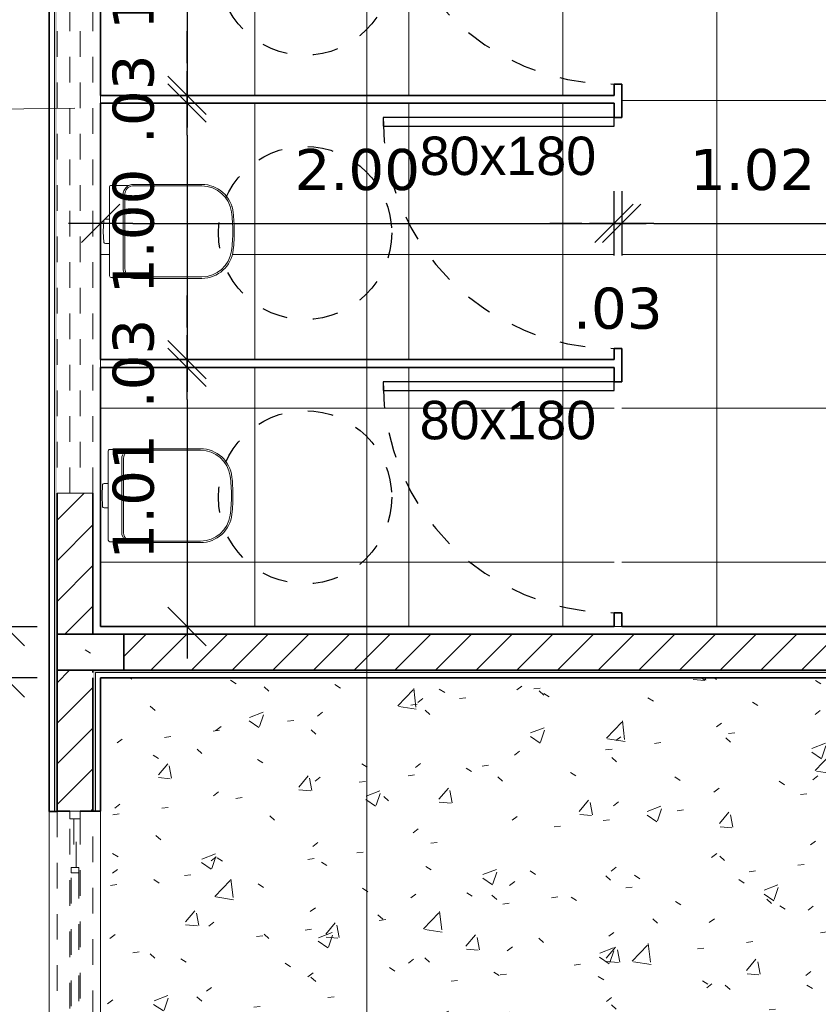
# Model space of a CAD drawing. Header units: millimetres. Extents: x -109 to 627, y -178 to 173.
# Tile 123 of 178: x 321.31 to 324.43, y -78.11 to -74.27. Entities that reach past the tile are written whole.
import ezdxf

# ---------------------------------------------------------------- set-up
doc = ezdxf.new("R2010")
doc.units = ezdxf.units.MM
doc.linetypes.add('ACAD_ISO03W100', pattern=[30, 12, -18])
doc.linetypes.add('Traço Curto', pattern=[0.00153, 0.001, -0.00053])
for name, color, linetype, lineweight in [('ARQ - ALVENARIA - OSSO', 2, 'Continuous', 35), ('ARQ - DIVISORIA', 3, 'Continuous', 35), ('ARQ - JANELA', 2, 'Traço Curto', 5), ('ARQ - PAREDE VISTA', 4, 'Continuous', 9), ('ARQ - PAREDES_HACHURA', 9, 'Continuous', 35), ('ARQ - PAREDES_REVESTIMENTO', 3, 'Continuous', 35), ('ARQ - PILAR', 4, 'Continuous', 15), ('ARQ - PISO_HACHURA_SUPERFICIE', 9, 'Continuous', 5), ('ARQ - SIMBOLO_CORTE', 2, 'Continuous', 5), ('ARQ -SIMBOLO_PORTA', 2, 'Continuous', 9), ('ARQ -TEXTO_JANELA', 2, 'Continuous', 9), ('Equipamentos hidráulicos', 2, 'Continuous', 5)]:
    doc.layers.add(name, color=color, linetype=linetype, lineweight=lineweight)
doc.styles.add('Arial_2', font='arial.ttf', dxfattribs={"height": 0.15})
doc.styles.add('FNDE Texto Cota 0100', font='verdana.ttf', dxfattribs={"height": 0.16})
doc.dimstyles.new('FNDE 1-0100', dxfattribs={"dimscale": 2.5, "dimtxt": 0.16, "dimasz": 0.05, "dimexe": 0.15, "dimexo": 0.15, "dimgap": 0.05, "dimtad": 1, "dimzin": 4, "dimdsep": 46, "dimtxsty": 'FNDE Texto Cota 0100', "dimblk": 'tic', "dimcen": 0.15, "dimdle": 0.15, "dimse1": 1, "dimse2": 1, "dimclrd": 251, "dimclre": 251, "dimclrt": 256, "dimaunit": 1, "dimadec": 3, "dimazin": 0, "dimtfac": 1, "dimtix": 1, "dimtmove": 2, "dimatfit": 3, "dimldrblk": 'tic', "dimfxl": 0.15, "dimtvp": 1, "dimtolj": 1, "dimtzin": 0, "dimarcsym": 0})
pattern_1 = [(50, (318.52865, -67.90927), (0.546291, -0.047295), [0.056985, -0.628837]), (355, (318.52865, -67.90927), (-0.105401, 0.573222), [0.045988, -0.50287]), (100.451, (318.57464, -67.91327), (0.44084, 0.525572), [0.048987, -0.533862]), (46.184, (318.52865, -67.7573), (0.812912, -0.126028), [0.085978, -0.942756]), (96.636, (318.5966, -67.7673), (0.71181, 0.74206), [0.07298, -0.800793]), (351.184, (318.52865, -67.7573), (0.712045, 0.742424), [0.068982, -0.753805]), (21, (318.60463, -67.7953), (0.454867, -0.306212), [0.056985, -0.628837]), (326, (318.60463, -67.7953), (0.185717, 0.552451), [0.045988, -0.50287]), (71.451, (318.6426, -67.8203), (0.64037, 0.245952), [0.048987, -0.533862]), (37.5, (318.52865, -67.90927), (0.0092036, 0.2540508), [0.0249935, -0.471878, 0.0249935, -0.4848744, -0.504869]), (37.5, (318.52865, -67.90927), (0.0092036, 0.2540508), [-1.006739, 0.0249935, -0.479876]), (7.5, (318.52865, -67.90927), (0.200409, 0.3006604), [0.0249935, -0.265931, 0.0249935, -0.459881, -0.1919503]), (7.5, (318.52865, -67.90927), (0.200409, 0.3006604), [-0.775799, 0.0249935, -0.166957]), (327.5, (318.3587, -67.90927), (0.4063776, -0.0170732), [0.0249935, -0.164957, 0.0249935, -0.5688527, -0.7887957]), (327.5, (318.3587, -67.90927), (0.4063776, -0.0170732), [-0.784797, 0.024994, -0.763802]), (317.5, (318.2827, -67.90927), (0.443884, 0.075988), [0.0249935, -0.222942, 0.0249935, -0.369904, -0.559855]), (317.5, (318.2827, -67.90927), (0.443884, 0.075988), [-0.641834, 0.024994, -0.534861])]
pattern_2 = [(45, (318.52865, -67.90927), (-0.07917545, 0.07917545), [])]

# ---------------------------------------------------------------- blocks, each defined once
blk = doc.blocks.new('JANELA BASCULANTE PRÁTICA DE REVIT - JANELA AÇO E VIDRO BASCULANTE 300X150-V4-NÍVEL 1')
at = {"layer": 'ARQ - JANELA'}
for p, q in [((1.4994, 0.07), (-1.5, 0.07)), ((-1.47, 0.02), (-1.5, 0.02)), ((-1.5, 0.02), (-1.5, -0.02)), ((-1.47, -0.02), (-1.47, 0.02)), ((-1.47, 0.02), (1.47, 0.02)), ((-1.28, 0.005), (-1.47, 0.005)), ((-1.47, 0.005), (-1.47, -0.005)), ((-1.26, 0.015), (-1.28, 0.015)), ((-1.28, 0.015), (-1.28, -0.015)), ((-1.28, -0.005), (-1.28, 0.005)), ((-1.26, -0.015), (-1.26, 0.015)), ((-1.26, 0.015), (1.26, 0.015)), ((1.28, 0.015), (1.26, 0.015)), ((1.26, 0.015), (1.26, -0.015)), ((1.28, -0.015), (1.28, 0.015)), ((1.47, 0.005), (1.28, 0.005)), ((1.28, 0.005), (1.28, -0.005)), ((1.5, 0.02), (1.47, 0.02)), ((1.47, 0.02), (1.47, -0.02)), ((1.47, -0.005), (1.47, 0.005)), ((1.5, -0.02), (1.5, 0.02)), ((-1.5, -0.02), (-1.47, -0.02)), ((-1.47, -0.005), (-1.28, -0.005)), ((1.47, -0.02), (-1.47, -0.02)), ((-1.28, -0.015), (-1.26, -0.015)), ((1.26, -0.015), (-1.26, -0.015)), ((1.26, -0.015), (1.28, -0.015)), ((1.28, -0.005), (1.47, -0.005)), ((1.47, -0.02), (1.5, -0.02)), ((-1.4999, -0.07), (1.5, -0.07))]:
    blk.add_line(p, q, dxfattribs=at)
blk = doc.blocks.new('Deca_Bacia Sanitaria Convencional Quadra_P_21 - P_21_Branco Gelo GE17-6219398-NÍVEL 1')
at = {"layer": 'Equipamentos hidráulicos'}
for p, q in [((3.2086, -5.4486), (3.1362, -5.4486)), ((3.1323, -5.4542), (3.1323, -5.5801)), ((3.11, -5.5849), (3.1077, -5.6279)), ((3.1323, -5.5801), (3.1161, -5.5801)), ((3.1323, -5.6757), (3.1323, -5.5801)), ((3.1077, -5.6279), (3.11, -5.671)), ((3.1161, -5.6757), (3.1323, -5.6757)), ((3.1323, -5.6757), (3.1323, -5.8016)), ((3.1383, -5.8076), (3.2088, -5.8076))]:
    blk.add_line(p, q, dxfattribs=at)
for centre, radius, start, end in [((3.1383, -5.4542), 0.006, 110.7889, 180), ((3.4946, -5.5679), 0.1199, 31.5106, 32.1117), ((3.4946, -5.5679), 0.1199, 15.9421, 19.0248), ((3.1161, -5.5864), 0.00628, 90, 166), ((3.1161, -5.6695), 0.00628, 194, 270), ((3.1383, -5.8016), 0.006, 180, 270)]:
    blk.add_arc(centre, radius, start, end, dxfattribs=at)
blk = doc.blocks.new('Deca_Shared_Assento_P_21 - AP_215_Branco Gelo GE17-6219380-NÍVEL 1')
at = {"layer": 'Equipamentos hidráulicos'}
for p, q in [((3.2248, -5.4451), (3.4913, -5.4451)), ((3.1847, -5.771), (3.1847, -5.4852)), ((3.1918, -5.4823), (3.1918, -5.7739)), ((3.2211, -5.4507), (3.4916, -5.4507)), ((3.2211, -5.8055), (3.4916, -5.8055)), ((3.4913, -5.8111), (3.2248, -5.8111))]:
    blk.add_line(p, q, dxfattribs=at)
for centre, radius, start, end in [((3.2247, -5.4851), 0.04, 89.8872, 180.1517), ((3.4916, -5.5681), 0.123, 5.8046, 90.118), ((3.2253, -5.484), 0.0336, 97.1899, 177.0351), ((3.4912, -5.5675), 0.1167, 7.4549, 89.8323), ((2.9392, -5.6397), 0.6734, 0.9873, 7.4549), ((2.9147, -5.6281), 0.703, 0.4219, 5.9145), ((2.9392, -5.6165), 0.6734, 352.5451, 359.0127), ((2.9147, -5.6281), 0.703, 354.0839, 0.4219), ((3.4916, -5.6881), 0.123, 269.8735, 354.1863), ((3.4912, -5.6887), 0.1167, 270.1677, 352.5451), ((3.2247, -5.7711), 0.04, 179.8882, 270.1523), ((3.2253, -5.7721), 0.0336, 182.9649, 262.8101)]:
    blk.add_arc(centre, radius, start, end, dxfattribs=at)
blk = doc.blocks.new('JANELA BASCULANTE PRÁTICA DE REVIT - JANELA AÇO E VIDRO BASCULANTE 300X60-6372257-NÍVEL 1')
at = {"layer": 'ARQ - JANELA'}
for p, q in [((1.5, 0.07), (-1.5, 0.07)), ((-1.5, 0.07), (-1.5, 0.02)), ((1.5, 0.02), (1.5, 0.07)), ((-1.5, -0.02), (-1.5, 0.02)), ((-1.5, 0.02), (1.5, 0.02)), ((1.5, 0.02), (1.5, -0.02)), ((-1.5, -0.02), (-1.5, -0.07)), ((1.5, -0.02), (-1.5, -0.02)), ((1.5, -0.07), (1.5, -0.02)), ((-1.5, -0.07), (1.5, -0.07))]:
    blk.add_line(p, q, dxfattribs=at)
blk = doc.blocks.new('tic')
at = {"color": 251}
for p, q in [((0, -1), (0, 1)), ((-1, 0), (1, 0))]:
    blk.add_line(p, q, dxfattribs=at)
blk.add_line((-0.6, -0.6), (0.6, 0.6))
blk = doc.blocks.new('*D670')
at = {"color": 251, "lineweight": -2, "transparency": 16777216}
blk.add_line((321.258, -72.661), (321.258, -76.5099), dxfattribs=at)
at = {"layer": 'Defpoints', "color": 0, "transparency": 16777216}
for p in [(321.6302, -72.536), (321.258, -76.6349), (321.6302, -76.6349)]:
    blk.add_point(p, dxfattribs=at)
at = {"color": 251, "lineweight": -2, "transparency": 16777216, "xscale": 0.125, "yscale": 0.125, "zscale": 0.125}
for p, rotation in [((321.258, -72.536), 90), ((321.258, -76.6349), 270)]:
    blk.add_blockref('tic', p, dxfattribs=dict(at, rotation=rotation))
at = {"transparency": 16777216, "insert": (321.0497, -74.5855), "char_height": 0.16, "attachment_point": 5, "rotation": 90, "style": 'FNDE Texto Cota 0100'}
blk.add_mtext('\\A1;4.10', dxfattribs=at)
blk = doc.blocks.new('*D671')
at = {"color": 251, "lineweight": -2, "transparency": 16777216}
for p, q in [((321.258, -76.5099), (321.258, -76.3849)), ((321.258, -76.6349), (321.258, -76.8349)), ((321.258, -76.9599), (321.258, -77.0849))]:
    blk.add_line(p, q, dxfattribs=at)
at = {"layer": 'Defpoints', "color": 0, "transparency": 16777216}
for p in [(321.6302, -76.6349), (321.258, -76.8349), (321.6302, -76.8349)]:
    blk.add_point(p, dxfattribs=at)
at = {"color": 251, "lineweight": -2, "transparency": 16777216, "xscale": 0.125, "yscale": 0.125, "zscale": 0.125}
for p, rotation in [((321.258, -76.6349), 270), ((321.258, -76.8349), 90)]:
    blk.add_blockref('tic', p, dxfattribs=dict(at, rotation=rotation))
at = {"transparency": 16777216, "insert": (321.0496, -76.7349), "char_height": 0.16, "attachment_point": 5, "rotation": 90, "style": 'FNDE Texto Cota 0100'}
blk.add_mtext('\\A1;.20', dxfattribs=at)
blk = doc.blocks.new('*D648')
at = {"color": 251, "lineweight": -2, "transparency": 16777216}
blk.add_line((321.258, -76.9599), (321.258, -85.1077), dxfattribs=at)
at = {"layer": 'Defpoints', "color": 0, "transparency": 16777216}
for p in [(321.6302, -76.8349), (321.258, -85.2327), (321.6302, -85.2327)]:
    blk.add_point(p, dxfattribs=at)
at = {"color": 251, "lineweight": -2, "transparency": 16777216, "xscale": 0.125, "yscale": 0.125, "zscale": 0.125}
for p, rotation in [((321.258, -76.8349), 90), ((321.258, -85.2327), 270)]:
    blk.add_blockref('tic', p, dxfattribs=dict(at, rotation=rotation))
at = {"transparency": 16777216, "insert": (321.0493, -81.0338), "char_height": 0.16, "attachment_point": 5, "rotation": 90, "style": 'FNDE Texto Cota 0100'}
blk.add_mtext('\\A1;8.40', dxfattribs=at)
blk = doc.blocks.new('*D652')
at = {"color": 251, "lineweight": -2, "transparency": 16777216}
blk.add_line((320.7331, -93.9054), (320.7331, -50.7667), dxfattribs=at)
at = {"layer": 'Defpoints', "color": 0, "transparency": 16777216}
for p in [(320.7331, -50.6417), (321.4303, -50.6417), (321.4303, -94.0304)]:
    blk.add_point(p, dxfattribs=at)
at = {"color": 251, "lineweight": -2, "transparency": 16777216, "xscale": 0.125, "yscale": 0.125, "zscale": 0.125}
for p, rotation in [((320.7331, -50.6417), 90), ((320.7331, -94.0304), 270)]:
    blk.add_blockref('tic', p, dxfattribs=dict(at, rotation=rotation))
at = {"transparency": 16777216, "insert": (320.5248, -72.336), "char_height": 0.16, "attachment_point": 5, "rotation": 90, "style": 'FNDE Texto Cota 0100'}
blk.add_mtext('\\A1;43.39', dxfattribs=at)
blk = doc.blocks.new('*D656')
at = {"color": 251, "lineweight": -2, "transparency": 16777216}
blk.add_line((321.7552, -75.0641), (323.5047, -75.0641), dxfattribs=at)
at = {"layer": 'Defpoints', "color": 0, "transparency": 16777216}
for p in [(321.6302, -74.5955), (323.6297, -74.5955), (323.6297, -75.0641)]:
    blk.add_point(p, dxfattribs=at)
at = {"color": 251, "lineweight": -2, "transparency": 16777216, "xscale": 0.125, "yscale": 0.125, "zscale": 0.125, "rotation": 180}
blk.add_blockref('tic', (321.6302, -75.0641), dxfattribs=at)
at = {"color": 251, "lineweight": -2, "transparency": 16777216, "xscale": 0.125, "yscale": 0.125, "zscale": 0.125}
blk.add_blockref('tic', (323.6297, -75.0641), dxfattribs=at)
at = {"transparency": 16777216, "insert": (322.6299, -74.8557), "char_height": 0.16, "attachment_point": 5, "style": 'FNDE Texto Cota 0100'}
blk.add_mtext('\\A1;2.00', dxfattribs=at)
blk = doc.blocks.new('*D657')
at = {"color": 251, "lineweight": -2, "transparency": 16777216}
for p, q in [((323.5047, -75.0641), (323.3797, -75.0641)), ((323.6297, -75.0641), (323.6597, -75.0641)), ((323.7847, -75.0641), (323.9097, -75.0641))]:
    blk.add_line(p, q, dxfattribs=at)
at = {"layer": 'Defpoints', "color": 0, "transparency": 16777216}
for p in [(323.6297, -74.5955), (323.6597, -74.6517), (323.6597, -75.0641)]:
    blk.add_point(p, dxfattribs=at)
at = {"color": 251, "lineweight": -2, "transparency": 16777216, "xscale": 0.125, "yscale": 0.125, "zscale": 0.125}
blk.add_blockref('tic', (323.6297, -75.0641), dxfattribs=at)
at = {"color": 251, "lineweight": -2, "transparency": 16777216, "xscale": 0.125, "yscale": 0.125, "zscale": 0.125, "rotation": 180}
blk.add_blockref('tic', (323.6597, -75.0641), dxfattribs=at)
at = {"transparency": 16777216, "insert": (323.6447, -75.3962), "char_height": 0.16, "attachment_point": 5, "style": 'FNDE Texto Cota 0100'}
blk.add_mtext('\\A1;.03', dxfattribs=at)
blk = doc.blocks.new('*D658')
at = {"color": 251, "lineweight": -2, "transparency": 16777216}
blk.add_line((323.7847, -75.0641), (324.5544, -75.0641), dxfattribs=at)
at = {"layer": 'Defpoints', "color": 0, "transparency": 16777216}
for p in [(323.6597, -74.6517), (324.6794, -74.9604), (324.6794, -75.0641)]:
    blk.add_point(p, dxfattribs=at)
at = {"color": 251, "lineweight": -2, "transparency": 16777216, "xscale": 0.125, "yscale": 0.125, "zscale": 0.125, "rotation": 180}
blk.add_blockref('tic', (323.6597, -75.0641), dxfattribs=at)
at = {"color": 251, "lineweight": -2, "transparency": 16777216, "xscale": 0.125, "yscale": 0.125, "zscale": 0.125}
blk.add_blockref('tic', (324.6794, -75.0641), dxfattribs=at)
at = {"transparency": 16777216, "insert": (324.1695, -74.8557), "char_height": 0.16, "attachment_point": 5, "style": 'FNDE Texto Cota 0100'}
blk.add_mtext('\\A1;1.02', dxfattribs=at)
blk = doc.blocks.new('*D614')
at = {"color": 251, "lineweight": -2, "transparency": 16777216}
blk.add_line((321.9668, -73.6907), (321.9668, -74.4405), dxfattribs=at)
at = {"layer": 'Defpoints', "color": 0, "transparency": 16777216}
for p in [(321.6302, -73.5657), (321.6302, -74.5655), (321.9668, -74.5655)]:
    blk.add_point(p, dxfattribs=at)
at = {"color": 251, "lineweight": -2, "transparency": 16777216, "xscale": 0.125, "yscale": 0.125, "zscale": 0.125}
for p, rotation in [((321.9668, -73.5657), 90), ((321.9668, -74.5655), 270)]:
    blk.add_blockref('tic', p, dxfattribs=dict(at, rotation=rotation))
at = {"transparency": 16777216, "insert": (321.7585, -74.0656), "char_height": 0.16, "attachment_point": 5, "rotation": 90, "style": 'FNDE Texto Cota 0100'}
blk.add_mtext('\\A1;1.00', dxfattribs=at)
blk = doc.blocks.new('*D615')
at = {"color": 251, "lineweight": -2, "transparency": 16777216}
for p, q in [((321.9668, -74.4405), (321.9668, -74.3155)), ((321.9668, -74.5655), (321.9668, -74.5955)), ((321.9668, -74.7205), (321.9668, -74.8455))]:
    blk.add_line(p, q, dxfattribs=at)
at = {"layer": 'Defpoints', "color": 0, "transparency": 16777216}
for p in [(321.6302, -74.5655), (321.6302, -74.5955), (321.9668, -74.5955)]:
    blk.add_point(p, dxfattribs=at)
at = {"color": 251, "lineweight": -2, "transparency": 16777216, "xscale": 0.125, "yscale": 0.125, "zscale": 0.125}
for p, rotation in [((321.9668, -74.5655), 270), ((321.9668, -74.5955), 90)]:
    blk.add_blockref('tic', p, dxfattribs=dict(at, rotation=rotation))
at = {"transparency": 16777216, "insert": (321.7584, -74.5805), "char_height": 0.16, "attachment_point": 5, "rotation": 90, "style": 'FNDE Texto Cota 0100'}
blk.add_mtext('\\A1;.03', dxfattribs=at)
blk = doc.blocks.new('*D636')
at = {"color": 251, "lineweight": -2, "transparency": 16777216}
blk.add_line((321.9668, -74.7205), (321.9668, -75.4702), dxfattribs=at)
at = {"layer": 'Defpoints', "color": 0, "transparency": 16777216}
for p in [(321.6302, -74.5955), (321.6302, -75.5952), (321.9668, -75.5952)]:
    blk.add_point(p, dxfattribs=at)
at = {"color": 251, "lineweight": -2, "transparency": 16777216, "xscale": 0.125, "yscale": 0.125, "zscale": 0.125}
for p, rotation in [((321.9668, -74.5955), 90), ((321.9668, -75.5952), 270)]:
    blk.add_blockref('tic', p, dxfattribs=dict(at, rotation=rotation))
at = {"transparency": 16777216, "insert": (321.7585, -75.0953), "char_height": 0.16, "attachment_point": 5, "rotation": 90, "style": 'FNDE Texto Cota 0100'}
blk.add_mtext('\\A1;1.00', dxfattribs=at)
blk = doc.blocks.new('*D637')
at = {"color": 251, "lineweight": -2, "transparency": 16777216}
for p, q in [((321.9668, -75.4702), (321.9668, -75.3452)), ((321.9668, -75.5952), (321.9668, -75.6252)), ((321.9668, -75.7502), (321.9668, -75.8752))]:
    blk.add_line(p, q, dxfattribs=at)
at = {"layer": 'Defpoints', "color": 0, "transparency": 16777216}
for p in [(321.6302, -75.5952), (321.6302, -75.6252), (321.9668, -75.6252)]:
    blk.add_point(p, dxfattribs=at)
at = {"color": 251, "lineweight": -2, "transparency": 16777216, "xscale": 0.125, "yscale": 0.125, "zscale": 0.125}
for p, rotation in [((321.9668, -75.5952), 270), ((321.9668, -75.6252), 90)]:
    blk.add_blockref('tic', p, dxfattribs=dict(at, rotation=rotation))
at = {"transparency": 16777216, "insert": (321.7584, -75.6102), "char_height": 0.16, "attachment_point": 5, "rotation": 90, "style": 'FNDE Texto Cota 0100'}
blk.add_mtext('\\A1;.03', dxfattribs=at)
blk = doc.blocks.new('*D638')
at = {"color": 251, "lineweight": -2, "transparency": 16777216}
blk.add_line((321.9668, -75.7502), (321.9668, -76.5099), dxfattribs=at)
at = {"layer": 'Defpoints', "color": 0, "transparency": 16777216}
for p in [(321.6302, -75.6252), (321.6302, -76.6349), (321.9668, -76.6349)]:
    blk.add_point(p, dxfattribs=at)
at = {"color": 251, "lineweight": -2, "transparency": 16777216, "xscale": 0.125, "yscale": 0.125, "zscale": 0.125}
for p, rotation in [((321.9668, -75.6252), 90), ((321.9668, -76.6349), 270)]:
    blk.add_blockref('tic', p, dxfattribs=dict(at, rotation=rotation))
at = {"transparency": 16777216, "insert": (321.7585, -76.1301), "char_height": 0.16, "attachment_point": 5, "rotation": 90, "style": 'FNDE Texto Cota 0100'}
blk.add_mtext('\\A1;1.01', dxfattribs=at)

msp = doc.modelspace()

# ---------------------------------------------------------------- hatches: boundary and pattern name
at = {"layer": 'ARQ - PAREDES_HACHURA'}
h = msp.add_hatch(color=256, dxfattribs=at)
h.paths.add_polyline_path([(321.46025, -94.00044), (321.46025, -93.31062), (321.45025, -93.31062), (321.45025, -94.00044)], flags=0)
h.paths.add_polyline_path([(321.46025, -90.31141), (321.46025, -88.95176), (321.45025, -88.95176), (321.45025, -90.31141)], flags=0)
h.paths.add_polyline_path([(321.46025, -85.95221), (321.46016, -84.71253), (321.45025, -84.71284), (321.45025, -85.95221)], flags=0)
h.paths.add_polyline_path([(321.45025, -81.7133), (321.46025, -81.7133), (321.46025, -80.35457), (321.45025, -80.35457), (321.45025, -81.16376)], flags=0)
h.paths.add_polyline_path([(321.46025, -77.35535), (321.46025, -76.66493), (321.46025, -67.51731), (321.45025, -67.51731), (321.45025, -77.35535)], flags=0)
h.paths.add_polyline_path([(321.46025, -64.5171), (321.46025, -63.15745), (321.45025, -63.15745), (321.45025, -64.5171)], flags=0)
h.paths.add_polyline_path([(321.45025, -60.1592), (321.46025, -60.1592), (321.46025, -59.46938), (321.45025, -59.46938), (321.45025, -59.63934)], flags=0)
h = msp.add_hatch(dxfattribs=at)
h.set_pattern_fill('FP_6', color=256, scale=0.999741, style=0, pattern_type=2)
h.set_pattern_definition(pattern_2)
h.paths.add_polyline_path([(321.48429, -76.66493), (321.60021, -76.66493), (321.60021, -76.11507), (321.46025, -76.11507), (321.46025, -76.66493)], flags=0)
h.paths.add_polyline_path([(321.46025, -73.11585), (321.60021, -73.11585), (321.60021, -72.56599), (321.46025, -72.56599)], flags=0)
h = msp.add_hatch(dxfattribs=at)
h.set_pattern_fill('FP_6', color=256, scale=0.999741, style=0, pattern_type=2)
h.set_pattern_definition(pattern_2)
h.paths.add_polyline_path([(324.03071, -76.80489), (324.49946, -76.80489), (324.49946, -76.66493), (321.72018, -76.66493), (321.72018, -76.80489)], flags=0)
h = msp.add_hatch(dxfattribs=at)
h.set_pattern_fill('FP_6', color=256, scale=0.999741, style=0, pattern_type=2)
h.set_pattern_definition(pattern_2)
h.paths.add_polyline_path([(321.51024, -80.90383), (321.60021, -80.90383), (321.60021, -80.35397), (321.46025, -80.35397), (321.46025, -80.90383)], flags=0)
h.paths.add_polyline_path([(321.46025, -77.35475), (321.60021, -77.35475), (321.60021, -76.80489), (321.46025, -76.80489)], flags=0)
msp.add_hatch(color=256, dxfattribs=at).paths.add_polyline_path([(324.75939, -76.81489), (327.65864, -76.81489), (327.65864, -76.80489), (327.42593, -76.80489), (321.60021, -76.80489), (321.60021, -76.81489), (324.49946, -76.81489)], flags=0)
h = msp.add_hatch(color=256, dxfattribs=at)
h.paths.add_polyline_path([(321.61021, -85.2527), (321.61021, -84.71284), (321.60021, -84.71284), (321.60021, -85.2527), (321.60559, -85.2527)], flags=0)
h.paths.add_polyline_path([(321.60021, -81.71357), (321.61021, -81.71357), (321.61021, -80.35392), (321.60021, -80.35397), (321.60021, -81.16376)], flags=0)
h.paths.add_polyline_path([(321.60021, -77.35475), (321.61021, -77.35475), (321.61021, -76.81489), (321.60021, -76.81491), (321.60021, -76.83488)], flags=0)
at = {"layer": 'ARQ - PILAR'}
h = msp.add_hatch(dxfattribs=at)
h.set_pattern_fill('FP_1', color=256, scale=0.999741, style=0, pattern_type=2)
h.set_pattern_definition(pattern_1)
h.paths.add_polyline_path([(321.60021, -76.80489), (321.72018, -76.80489), (321.72018, -76.66493), (321.46025, -76.66493), (321.46025, -76.80489)], flags=0)
at = {"layer": 'ARQ - PISO_HACHURA_SUPERFICIE'}
h = msp.add_hatch(dxfattribs=at)
h.set_pattern_fill('FP_4', color=256, scale=0.999741, style=0, pattern_type=2)
h.set_pattern_definition([(0, (324.62907, -74.58554), (0, 0.59984), []), (90, (324.62907, -74.58554), (-0.59984, 4e-17), [])])
h.paths.add_polyline_path([(323.62969, -76.63494), (323.62969, -75.6252), (321.6302, -75.6252), (321.6302, -76.63494), (322.3331, -76.63494)])
h.paths.add_polyline_path([(322.01907, -76.30818), (321.75263, -76.30818), (321.7437, -76.30719), (321.73522, -76.30473), (321.66317, -76.30393), (321.66017, -76.29873), (321.66017, -76.17287), (321.64128, -76.17226), (321.63787, -76.16811), (321.63552, -76.12507), (321.63787, -76.08203), (321.64259, -76.07742), (321.64396, -76.07727), (321.66017, -76.07727), (321.66035, -75.94997), (321.66404, -75.9458), (321.73641, -75.9458), (321.74367, -75.94326), (321.7526, -75.94227), (322.01909, -75.94227), (322.04895, -75.94589), (322.07704, -75.95665), (322.10396, -75.97654), (322.12139, -75.99664), (322.13562, -76.02602), (322.14168, -76.0528), (322.14434, -76.08638), (322.14527, -76.12624), (322.14461, -76.15891), (322.14152, -76.19835), (322.13477, -76.22743), (322.12138, -76.25383), (322.09886, -76.27852), (322.07703, -76.29381), (322.04755, -76.30473), (322.01909, -76.30817)], flags=16)
h.paths.add_polyline_path([(323.62969, -75.5952), (323.62969, -74.59546), (321.6302, -74.59546), (321.6302, -75.5952), (322.98064, -75.5952)])
h.paths.add_polyline_path([(321.75762, -75.27844), (321.7487, -75.27746), (321.74022, -75.275), (321.66817, -75.27419), (321.66517, -75.269), (321.66517, -75.14313), (321.64628, -75.14253), (321.64287, -75.13838), (321.64051, -75.09533), (321.64287, -75.05229), (321.64758, -75.04769), (321.64896, -75.04754), (321.66517, -75.04754), (321.66535, -74.92023), (321.66904, -74.91606), (321.74141, -74.91606), (321.74867, -74.91353), (321.7576, -74.91254), (322.02408, -74.91254), (322.05395, -74.91616), (322.08204, -74.92692), (322.10896, -74.94681), (322.12639, -74.9669), (322.14061, -74.99628), (322.14668, -75.02307), (322.14934, -75.05665), (322.15027, -75.0965), (322.14864, -75.14203), (322.14652, -75.16861), (322.13977, -75.1977), (322.12638, -75.22409), (322.10667, -75.24682), (322.08203, -75.26407), (322.05254, -75.275), (322.02407, -75.27844), (321.90869, -75.27844)], flags=16)
h.paths.add_polyline_path([(327.65864, -75.2353), (327.65864, -75.20531), (327.64865, -75.20531), (327.64865, -75.2353)])
h.paths.add_polyline_path([(323.62924, -74.56547), (323.62969, -74.56547), (323.62969, -73.56573), (321.6302, -73.56573), (321.6302, -74.56547), (323.60057, -74.56547)])
h.paths.add_polyline_path([(327.65864, -74.35053), (327.65864, -74.33553), (327.64865, -74.33553), (327.64865, -74.35053)])
h.paths.add_polyline_path([(321.75762, -74.24871), (321.7487, -74.24773), (321.74022, -74.24526), (321.66817, -74.24446), (321.66517, -74.23927), (321.66517, -74.1134), (321.64628, -74.1128), (321.64287, -74.10864), (321.64085, -74.0594), (321.64312, -74.02225), (321.64758, -74.01795), (321.64896, -74.0178), (321.66517, -74.0178), (321.66535, -73.8905), (321.66904, -73.88633), (321.74141, -73.88633), (321.74867, -73.8838), (321.7576, -73.8828), (322.02408, -73.8828), (322.05395, -73.88642), (322.08204, -73.89718), (322.10896, -73.91707), (322.12639, -73.93717), (322.14061, -73.96655), (322.14668, -73.99334), (322.14934, -74.02691), (322.15027, -74.06677), (322.14961, -74.09944), (322.14652, -74.13888), (322.13977, -74.16796), (322.12638, -74.19436), (322.10667, -74.21708), (322.08203, -74.23434), (322.05254, -74.24526), (322.02407, -74.24871), (321.90869, -74.24871)], flags=16)
h.paths.add_polyline_path([(321.6302, -73.53574), (323.62969, -73.53574), (323.62969, -72.536), (321.6302, -72.536), (321.6302, -73.51809)])
h.paths.add_polyline_path([(322.01907, -73.21898), (321.75263, -73.21898), (321.7437, -73.21799), (321.73522, -73.21553), (321.66317, -73.21473), (321.66017, -73.20953), (321.66017, -73.08367), (321.64128, -73.08306), (321.63787, -73.07891), (321.63552, -73.03587), (321.63787, -72.99283), (321.64259, -72.98822), (321.64396, -72.98807), (321.66017, -72.98807), (321.66035, -72.86077), (321.66404, -72.8566), (321.73641, -72.8566), (321.74367, -72.85406), (321.7526, -72.85307), (322.01909, -72.85307), (322.04895, -72.85669), (322.07704, -72.86745), (322.10396, -72.88734), (322.12139, -72.90744), (322.13562, -72.93682), (322.14168, -72.9636), (322.14434, -72.99718), (322.14527, -73.03704), (322.14461, -73.06971), (322.14152, -73.10915), (322.13477, -73.13823), (322.12138, -73.16463), (322.10167, -73.18735), (322.07703, -73.20461), (322.04755, -73.21553), (322.01909, -73.21897)], flags=16)
h.paths.add_polyline_path([(326.73763, -74.28554), (326.73763, -75.41025), (326.70389, -75.41025), (326.70389, -74.96037), (324.67941, -74.96037), (324.67941, -72.536), (323.65968, -72.536), (323.65968, -76.63494), (327.53867, -76.63494), (327.62193, -76.63494), (327.62865, -76.63494), (327.62865, -75.2353), (327.63365, -75.2353), (327.63365, -75.20031), (327.61865, -75.20031), (327.61865, -74.42051), (326.84885, -74.42051), (326.84885, -74.38552), (327.61865, -74.38552), (327.61865, -74.35053), (327.63365, -74.35053), (327.63365, -74.33553), (327.62865, -74.33553), (327.62865, -74.28554)])
h = msp.add_hatch(dxfattribs=at)
h.set_pattern_fill('FP_1', color=256, scale=0.999741, style=0, pattern_type=2)
h.set_pattern_definition(pattern_1)
h.paths.add_polyline_path([(327.64865, -85.16273), (326.84885, -85.16273), (326.84885, -85.12774), (327.64865, -85.12774), (327.64865, -85.15713)], flags=0)
h.paths.add_polyline_path([(321.6302, -85.23271), (327.62865, -85.23271), (327.62865, -85.21271), (327.63365, -85.21271), (327.63365, -85.17272), (327.64865, -85.17272), (327.64865, -85.16273), (327.65864, -85.16273), (327.65864, -84.36293), (327.64865, -84.36293), (327.64865, -84.35294), (327.63365, -84.35294), (327.63365, -84.31295), (327.62865, -84.31295), (327.62865, -76.83488), (321.6302, -76.83488), (321.6302, -84.71284)], flags=0)
h.paths.add_polyline_path([(327.64865, -85.21271), (327.65864, -85.21271), (327.65864, -85.18272), (327.64865, -85.18272), (327.64865, -85.20901)], flags=0)
h.paths.add_polyline_path([(327.65864, -84.34294), (327.65864, -84.31295), (327.64865, -84.31295), (327.64865, -84.34294)], flags=0)

# ---------------------------------------------------------------- linework, layer by layer
at = {"color": 3, "linetype": 'Continuous'}
for points in [[(323.62969, -74.68544), (323.62969, -74.6517), (322.72992, -74.6517), (322.72992, -74.68544)], [(323.62969, -75.71517), (323.62969, -75.68143), (322.72992, -75.68143), (322.72992, -75.71517)]]:
    msp.add_lwpolyline(points, close=True, dxfattribs=at)
at = {"color": 254, "linetype": 'ACAD_ISO03W100', "ltscale": 0.005}
for centre in [(322.42625, -74.07185), (322.42625, -75.10158), (322.42625, -76.13132)]:
    msp.add_circle(centre, 0.33741, dxfattribs=at)
for centre in [(323.62969, -73.62197), (323.62969, -74.6517), (323.62969, -75.68143)]:
    msp.add_arc(centre, 0.89977, 180, 270, dxfattribs=at)
at = {"layer": 'ARQ - ALVENARIA - OSSO'}
for p, q in [((321.6302, -74.56547), (321.6302, -73.56573)), ((323.62969, -74.52173), (323.62969, -74.56547)), ((323.62969, -74.52173), (323.65968, -74.52173)), ((323.65968, -74.6517), (323.65968, -74.52173)), ((323.62969, -74.56547), (321.6302, -74.56547)), ((321.6302, -75.5952), (321.6302, -74.59546)), ((321.6302, -74.59546), (323.62969, -74.59546)), ((323.62969, -74.59546), (323.62969, -74.6517)), ((323.62969, -74.6517), (323.65968, -74.6517)), ((323.62969, -75.55147), (323.62969, -75.5952)), ((323.62969, -75.55147), (323.65968, -75.55147)), ((323.65968, -75.68143), (323.65968, -75.55147)), ((323.62969, -75.5952), (321.6302, -75.5952)), ((321.6302, -76.63494), (321.6302, -75.6252)), ((321.6302, -75.6252), (323.62969, -75.6252)), ((323.62969, -75.6252), (323.62969, -75.68143)), ((323.62969, -75.68143), (323.65968, -75.68143)), ((321.46025, -76.11507), (321.46025, -76.66493)), ((321.60021, -76.66493), (321.60021, -76.11507)), ((323.62969, -76.5812), (323.62969, -76.63494)), ((323.62969, -76.5812), (323.65968, -76.5812)), ((323.65968, -76.63494), (323.65968, -76.5812)), ((323.62969, -76.63494), (321.6302, -76.63494)), ((327.62865, -76.63494), (323.65968, -76.63494)), ((321.46025, -76.66493), (327.65864, -76.66493)), ((321.72018, -76.66493), (321.72018, -76.80489)), ((321.60021, -76.80489), (321.46025, -76.80489)), ((321.46025, -76.80489), (321.46025, -77.35475)), ((321.60021, -76.80489), (321.60021, -76.81489)), ((321.72018, -76.80489), (324.49946, -76.80489)), ((321.60021, -77.35475), (321.60021, -76.83488)), ((321.46025, -77.35475), (321.51024, -77.35475)), ((321.55022, -77.35475), (321.60021, -77.35475))]:
    msp.add_line(p, q, dxfattribs=at)
at = {"layer": 'ARQ - DIVISORIA'}
for p, q in [((321.46025, -77.35535), (321.46025, -76.66493)), ((327.65864, -76.80489), (321.60021, -76.80489)), ((321.45025, -77.35535), (321.46025, -77.35535)), ((321.60021, -77.35475), (321.61021, -77.35475))]:
    msp.add_line(p, q, dxfattribs=at)
at = {"layer": 'ARQ - PAREDE VISTA'}
for p, q in [((321.45025, -77.35535), (321.45025, -67.51731)), ((321.6302, -74.56547), (321.6302, -74.59546)), ((321.6302, -75.5952), (321.6302, -75.6252)), ((323.62969, -76.63494), (323.65968, -76.63494)), ((327.64865, -76.81489), (321.61021, -76.81489)), ((321.61021, -76.81489), (321.61021, -77.35475)), ((321.43026, -80.35457), (321.43026, -77.35535)), ((321.6302, -77.35475), (321.6302, -80.35392))]:
    msp.add_line(p, q, dxfattribs=at)
at = {"layer": 'ARQ - PAREDES_REVESTIMENTO'}
for p, q in [((321.43026, -67.51731), (321.43026, -77.35535)), ((321.6302, -76.83488), (327.62865, -76.83488)), ((321.6302, -77.35475), (321.6302, -76.83488)), ((321.43026, -77.35535), (321.45025, -77.35535)), ((321.61021, -77.35475), (321.6302, -77.35475))]:
    msp.add_line(p, q, dxfattribs=at)
at = {"layer": 'ARQ - PILAR'}
for p, q in [((321.72018, -76.66493), (321.46025, -76.66493)), ((321.46025, -76.66493), (321.46025, -76.80489)), ((321.72018, -76.80489), (321.72018, -76.66493)), ((321.46025, -76.80489), (321.72018, -76.80489))]:
    msp.add_line(p, q, dxfattribs=at)
at = {"layer": 'ARQ - SIMBOLO_CORTE'}
msp.add_line((322.66679, -49.6991), (322.66679, -95.97418), dxfattribs=at)
at = {"layer": 'ARQ -TEXTO_JANELA'}
msp.add_line((321.53023, -74.61546), (320.91809, -74.6238), dxfattribs=at)

# ---------------------------------------------------------------- block references
at = {"layer": 'ARQ - JANELA', "xscale": 0.9997410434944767, "yscale": 0.9997410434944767, "zscale": 0.9997410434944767}
for name, p, rotation in [('JANELA BASCULANTE PRÁTICA DE REVIT - JANELA AÇO E VIDRO BASCULANTE 300X60-6372257-NÍVEL 1', (321.53023, -74.61546), 269.9999999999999), ('JANELA BASCULANTE PRÁTICA DE REVIT - JANELA AÇO E VIDRO BASCULANTE 300X150-V4-NÍVEL 1', (321.53023, -78.85436), 89.99999999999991)]:
    msp.add_blockref(name, p, dxfattribs=dict(at, rotation=rotation))
at = {"layer": 'Equipamentos hidráulicos', "xscale": 0.9997410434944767, "yscale": 0.9997410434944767, "zscale": 0.9997410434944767}
for name, p in [('Deca_Bacia Sanitaria Convencional Quadra_P_21 - P_21_Branco Gelo GE17-6219398-NÍVEL 1', (318.53365, -69.46886)), ('Deca_Shared_Assento_P_21 - AP_215_Branco Gelo GE17-6219380-NÍVEL 1', (318.53365, -69.46886)), ('Deca_Bacia Sanitaria Convencional Quadra_P_21 - P_21_Branco Gelo GE17-6219398-NÍVEL 1', (318.52865, -70.4986)), ('Deca_Shared_Assento_P_21 - AP_215_Branco Gelo GE17-6219380-NÍVEL 1', (318.52865, -70.4986))]:
    msp.add_blockref(name, p, dxfattribs=at)

# ---------------------------------------------------------------- texts
at = {"layer": 'ARQ -SIMBOLO_PORTA', "char_height": 0.149961, "width": 0.8224899, "attachment_point": 2, "line_spacing_factor": 0.941778, "style": 'Arial_2'}
for insert in [(323.21639, -74.72603), (323.21639, -75.75577)]:
    msp.add_mtext('80x180', dxfattribs=dict(at, insert=insert))

# ---------------------------------------------------------------- dimensions: what is measured, and where the dimension line sits
for base, p1, p2, picture, middle in [((320.73311, -50.64167), (321.43026, -94.03043), (321.43026, -50.64167), '*D652', (320.52478, -72.33605)), ((321.25798, -76.63494), (321.6302, -72.536), (321.6302, -76.63494), '*D670', (321.0497, -74.58547)), ((321.96678, -74.56547), (321.6302, -73.56573), (321.6302, -74.56547), '*D614', (321.7585, -74.0656)), ((321.96678, -74.59546), (321.6302, -74.56547), (321.6302, -74.59546), '*D615', (321.75844, -74.58047)), ((321.96678, -75.5952), (321.6302, -74.59546), (321.6302, -75.5952), '*D636', (321.7585, -75.09533)), ((321.96678, -75.6252), (321.6302, -75.5952), (321.6302, -75.6252), '*D637', (321.75844, -75.6102)), ((321.96678, -76.63494), (321.6302, -75.6252), (321.6302, -76.63494), '*D638', (321.7585, -76.13007)), ((321.25798, -76.83488), (321.6302, -76.63494), (321.6302, -76.83488), '*D671', (321.04965, -76.73491)), ((321.25798, -85.23271), (321.6302, -76.83488), (321.6302, -85.23271), '*D648', (321.04932, -81.0338))]:
    dim = msp.add_linear_dim(base=base, p1=p1, p2=p2, angle=90, dimstyle='FNDE 1-0100')
    dim.commit()
    dim.dimension.update_dxf_attribs({"geometry": picture, "text_midpoint": middle})
for base, p1, p2, picture, middle in [((323.62969, -75.06405), (321.6302, -74.59546), (323.62969, -74.59546), '*D656', (322.62995, -74.85572)), ((324.67941, -75.06405), (323.65968, -74.6517), (324.67941, -74.96037), '*D658', (324.16955, -74.85572))]:
    dim = msp.add_linear_dim(base=base, p1=p1, p2=p2, dimstyle='FNDE 1-0100')
    dim.commit()
    dim.dimension.update_dxf_attribs({"geometry": picture, "text_midpoint": middle})
dim = msp.add_linear_dim(base=(323.65968, -75.06405), p1=(323.62969, -74.59546), p2=(323.65968, -74.6517), dimstyle='FNDE 1-0100')
dim.commit()
dim.dimension.update_dxf_attribs({"geometry": '*D657', "text_midpoint": (323.64468, -75.3962), "dimtype": 160})

doc.saveas('drawing.dxf')
